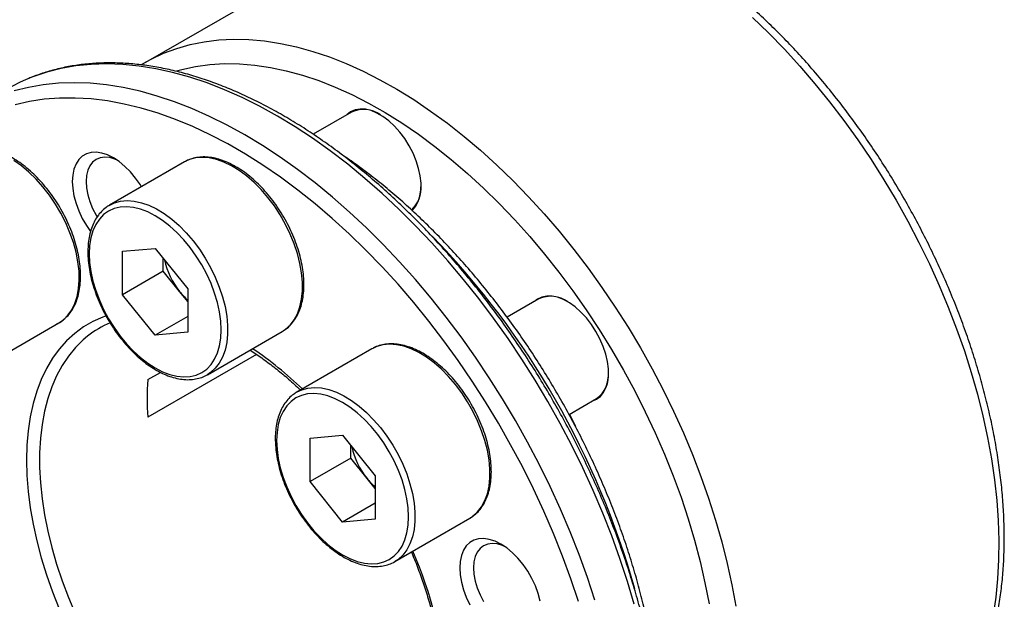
# Model space of a CAD drawing. Header units: millimetres. Extents: x 0 to 285, y 0 to 202.
# Tile 6 of 8: x 221 to 264, y 144 to 170. Entities that reach past the tile are written whole.
import ezdxf

# ---------------------------------------------------------------- set-up
doc = ezdxf.new("R2010")
doc.units = ezdxf.units.MM
doc.layers.add('OUTLINE', color=7, linetype='CONTINUOUS')

msp = doc.modelspace()

# ---------------------------------------------------------------- linework, layer by layer
at = {"layer": 'OUTLINE'}
for p, q in [((237.6841, 174.0675), (226.5826, 167.6587)), ((226.6244, 167.6768), (226.4031, 167.5473)), ((226.5826, 167.6587), (226.6191, 167.6797)), ((235.5338, 165.5035), (233.8642, 164.5397)), ((228.2772, 163.3351), (225.0245, 161.4573)), ((228.3149, 163.3561), (228.2772, 163.3351)), ((225.5937, 159.4542), (227.0079, 159.5807)), ((225.5937, 157.5685), (225.5937, 159.4542)), ((227.0079, 159.5807), (228.4221, 157.8214)), ((227.3615, 158.589), (227.3615, 159.1409)), ((227.3615, 158.589), (225.5937, 157.5685)), ((228.0686, 157.7094), (227.3615, 158.589)), ((228.4221, 157.8214), (228.4221, 155.9357)), ((227.0079, 155.8093), (225.5937, 157.5685)), ((228.4221, 157.2696), (228.0686, 157.7094)), ((243.6697, 157.3873), (242.2889, 156.5902)), ((228.4221, 156.6257), (227.0079, 155.8093)), ((219.5782, 154.4722), (222.8309, 156.35)), ((228.4221, 155.9357), (227.0079, 155.8093)), ((229.2742, 154.0959), (232.5269, 155.9737)), ((232.5269, 155.9737), (232.5658, 155.997)), ((236.4131, 155.2188), (233.1604, 153.3411)), ((236.4508, 155.2398), (236.4131, 155.2188)), ((231.4077, 154.9747), (226.6827, 152.247)), ((226.6827, 153.8801), (227.2326, 154.1975)), ((229.293, 154.107), (229.2742, 154.0959)), ((244.9739, 152.3668), (246.1695, 153.057)), ((233.7296, 151.338), (235.1438, 151.4644)), ((233.7296, 149.4523), (233.7296, 151.338)), ((235.1438, 151.4644), (236.558, 149.7052)), ((235.4974, 150.4728), (235.4974, 151.0246)), ((235.4974, 150.4728), (233.7296, 149.4523)), ((236.2045, 149.5931), (235.4974, 150.4728)), ((236.558, 149.7052), (236.558, 147.8194)), ((235.1438, 147.693), (233.7296, 149.4523)), ((236.558, 149.1533), (236.2045, 149.5931)), ((236.558, 148.5094), (235.1438, 147.693)), ((236.558, 147.8194), (235.1438, 147.693)), ((237.4101, 145.9796), (240.6628, 147.8574)), ((240.6628, 147.8574), (240.7017, 147.8807)), ((237.4289, 145.9907), (237.4101, 145.9796))]:
    msp.add_line(p, q, dxfattribs=at)
at = {"layer": 'OUTLINE', "flags": 128}
for points in [[(252.9431, 169.6094), (253.6395, 168.9362), (254.3237, 168.2314), (254.9941, 167.4967), (255.6492, 166.7339), (256.2875, 165.9446), (256.9073, 165.1309), (257.5074, 164.2945), (258.0863, 163.4375), (258.6426, 162.5618), (259.1751, 161.6695), (259.6825, 160.7626), (260.1635, 159.8433), (260.6172, 158.9137), (261.0424, 157.976), (261.4381, 157.0325), (261.8034, 156.0852), (262.1375, 155.1364), (262.4396, 154.1884), (262.7089, 153.2433), (262.9449, 152.3033), (263.1469, 151.3707), (263.3146, 150.4476), (263.4475, 149.5362), (263.5453, 148.6386), (263.6078, 147.757), (263.6348, 146.8933), (263.6263, 146.0496), (263.5823, 145.2278), (263.5029, 144.43), (263.3883, 143.6578)], [(226.6191, 167.6797), (226.8313, 167.7958), (227.3749, 168.0532), (227.9417, 168.2661), (228.5305, 168.4341), (229.1398, 168.5568), (229.7684, 168.6338), (230.4145, 168.6651), (231.0769, 168.6505), (231.7538, 168.59), (232.4438, 168.4839), (233.1452, 168.3323), (233.8564, 168.1357), (234.5757, 167.8944), (235.3015, 167.6091), (236.032, 167.2803), (236.7656, 166.9089), (237.5004, 166.4958), (238.2349, 166.0419), (238.9672, 165.5482), (239.6958, 165.016), (240.4188, 164.4464), (241.1346, 163.8408), (241.8415, 163.2006), (242.5379, 162.5273), (243.2221, 161.8226), (243.8925, 161.0879), (244.5476, 160.3251), (245.1859, 159.5358), (245.8058, 158.7221), (246.4059, 157.8857), (246.9847, 157.0287), (247.5411, 156.153), (248.0735, 155.2607), (248.5809, 154.3538), (249.062, 153.4345), (249.5156, 152.5049), (249.9408, 151.5672), (250.3365, 150.6237), (250.7019, 149.6764), (251.0359, 148.7276), (251.338, 147.7796), (251.6073, 146.8344), (251.8433, 145.8945), (252.0454, 144.9619), (252.213, 144.0388)], [(247.8061, 144.1272), (247.5124, 145.1157), (247.1862, 146.1065), (246.8282, 147.0973), (246.4393, 148.086), (246.0202, 149.0706), (245.5719, 150.049), (245.0952, 151.019), (244.5913, 151.9786), (244.0612, 152.9258), (243.506, 153.8584), (242.9269, 154.7746), (242.3252, 155.6724), (241.7021, 156.5498), (241.0589, 157.405), (240.3971, 158.2362), (239.7181, 159.0416), (239.0232, 159.8194), (238.314, 160.5681), (237.592, 161.2859), (236.8587, 161.9714), (236.1157, 162.6232), (235.3646, 163.2397), (234.607, 163.8198), (233.8444, 164.3622), (233.0786, 164.8656), (232.3112, 165.3291), (231.5438, 165.7517), (230.778, 166.1324), (230.0155, 166.4704), (229.2579, 166.7651), (228.5067, 167.0157), (227.7638, 167.2218), (227.0305, 167.3829), (226.3085, 167.4987), (225.5993, 167.5689), (224.9044, 167.5933), (224.2253, 167.572), (223.5635, 167.505), (222.9203, 167.3923), (222.2972, 167.2343), (221.6955, 167.0313), (221.407, 166.9147)], [(227.9275, 167.2875), (228.1671, 167.3543), (228.7635, 167.4844), (229.3795, 167.5686), (230.0136, 167.6066), (230.6642, 167.5983), (231.3298, 167.5438), (232.0086, 167.4432), (232.6991, 167.2967), (233.3996, 167.1048), (234.1083, 166.8678), (234.8235, 166.5864), (235.5435, 166.2612), (236.2664, 165.8931), (236.9906, 165.4828), (237.7143, 165.0316), (238.4356, 164.5404), (239.1528, 164.0104), (239.8642, 163.443), (240.568, 162.8395), (241.2625, 162.2015), (241.9459, 161.5304), (242.6167, 160.8279), (243.2732, 160.0958), (243.9138, 159.3358), (244.5368, 158.5498), (245.1408, 157.7397), (245.7244, 156.9075), (246.286, 156.0553), (246.8243, 155.1851), (247.3379, 154.299), (247.8257, 153.3992), (248.2864, 152.488), (248.7189, 151.5676), (249.1222, 150.6401), (249.4952, 149.7079), (249.837, 148.7733), (250.1468, 147.8385), (250.4239, 146.9059), (250.6675, 145.9777), (250.8771, 145.0562), (251.0522, 144.1437)], [(221.407, 166.9147), (221.1164, 166.7837), (220.5622, 166.4926)], [(246.0981, 144.2993), (245.7719, 145.29), (245.414, 146.2809), (245.0251, 147.2696), (244.606, 148.2542), (244.1577, 149.2326), (243.681, 150.2026), (243.1771, 151.1622), (242.647, 152.1094), (242.0918, 153.042), (241.5127, 153.9582), (240.911, 154.856), (240.2879, 155.7334), (239.6447, 156.5886), (238.9829, 157.4198), (238.3038, 158.2252), (237.609, 159.003), (236.8998, 159.7516), (236.1777, 160.4695), (235.4445, 161.155), (234.7015, 161.8068), (233.9504, 162.4233), (233.1928, 163.0034), (232.4302, 163.5458), (231.6644, 164.0492), (230.897, 164.5127), (230.1296, 164.9353), (229.3638, 165.316), (228.6013, 165.654), (227.8436, 165.9487), (227.0925, 166.1993), (226.3495, 166.4054), (225.6163, 166.5665), (224.8942, 166.6823), (224.185, 166.7525), (223.4902, 166.7769), (222.8111, 166.7556), (222.1493, 166.6885), (221.5061, 166.5759), (220.883, 166.4179)], [(245.3801, 144.2472), (245.0516, 145.2314), (244.6911, 146.2155), (244.2996, 147.1971), (243.8778, 148.1741), (243.4268, 149.1444), (242.9473, 150.1059), (242.4407, 151.0564), (241.9079, 151.9939), (241.3501, 152.9163), (240.7685, 153.8215), (240.1645, 154.7076), (239.5393, 155.5726), (238.8943, 156.4147), (238.231, 157.2319), (237.5508, 158.0225), (236.8552, 158.7847), (236.1457, 159.5169), (235.4239, 160.2174), (234.6913, 160.8848), (233.9497, 161.5175), (233.2005, 162.1141), (232.4455, 162.6734), (231.6864, 163.1941), (230.9247, 163.6751), (230.1622, 164.1153), (229.4005, 164.5137), (228.6414, 164.8695), (227.8864, 165.1819), (227.1372, 165.4502), (226.3956, 165.6738), (225.663, 165.8522), (224.9412, 165.9851), (224.2317, 166.072), (223.5361, 166.113), (222.8559, 166.1077), (222.1926, 166.0564), (221.5476, 165.959), (220.9224, 165.8158)], [(238.1562, 161.2319), (238.1734, 161.2471), (238.3166, 161.411), (238.4276, 161.6146), (238.5042, 161.8538), (238.5448, 162.1235), (238.5485, 162.4182), (238.5152, 162.7317), (238.4457, 163.0577), (238.3413, 163.3892), (238.2043, 163.7194), (238.0375, 164.0416), (237.8443, 164.349), (237.6288, 164.6352), (237.3954, 164.8943), (237.1489, 165.1209), (236.8945, 165.3104), (236.6375, 165.4588), (236.3831, 165.563), (236.1366, 165.621), (235.9032, 165.6313), (235.6877, 165.594), (235.4945, 165.5096), (235.3389, 165.391)], [(226.4125, 162.2586), (226.3635, 162.3378), (226.1596, 162.6318), (225.936, 162.9019), (225.6973, 163.1425), (225.4484, 163.3487), (225.1943, 163.5164), (224.9402, 163.6421), (224.6913, 163.7232), (224.4526, 163.7582), (224.229, 163.7463), (224.0251, 163.6878), (223.8449, 163.5837), (223.6923, 163.4364), (223.5702, 163.2487), (223.4812, 163.0244), (223.427, 162.7682), (223.4088, 162.4853), (223.427, 162.1814), (223.4812, 161.8627), (223.5702, 161.5357), (223.6923, 161.207), (223.8449, 160.8834), (224.0251, 160.5714), (224.1982, 160.3185)], [(222.8309, 156.35), (223.0258, 156.4854), (223.2219, 156.6802), (223.3874, 156.9158), (223.5205, 157.1891), (223.6193, 157.497), (223.6828, 157.8356), (223.7101, 158.2009), (223.701, 158.5883), (223.6555, 158.9933), (223.5742, 159.4109), (223.4581, 159.8359), (223.3086, 160.2634), (223.1275, 160.688), (222.917, 161.1047), (222.6797, 161.5083), (222.4184, 161.894), (222.1364, 162.257), (221.8369, 162.5931), (221.5238, 162.898), (221.2007, 163.1681), (220.8716, 163.4001)], [(225.3517, 163.4174), (225.2625, 163.4558), (225.0359, 163.5238), (224.8207, 163.5451), (224.622, 163.5192), (224.4448, 163.4467), (224.2935, 163.3295), (224.1717, 163.1704), (224.0826, 162.9732), (224.0282, 162.743), (224.0099, 162.4853), (224.0282, 162.2065), (224.0826, 161.9135), (224.1717, 161.6134), (224.2935, 161.3137), (224.4448, 161.0217), (224.4855, 160.9531)], [(232.5658, 155.997), (232.6683, 156.067), (232.8716, 156.2513), (233.045, 156.4769), (233.1863, 156.7411), (233.2938, 157.0407), (233.3662, 157.372), (233.4027, 157.731), (233.4027, 158.1133), (233.3662, 158.5143), (233.2938, 158.9292), (233.1863, 159.3529), (233.045, 159.7803), (232.8716, 160.2061), (232.6683, 160.6252), (232.4374, 161.0325), (232.1818, 161.4232), (231.9046, 161.7923), (231.6092, 162.1355), (231.2991, 162.4485), (230.9782, 162.7277), (230.6502, 162.9695), (230.3192, 163.1711), (229.9893, 163.3301), (229.6643, 163.4444), (229.3483, 163.5126), (229.0451, 163.5341), (228.7583, 163.5085), (228.4916, 163.436), (228.3149, 163.3561)], [(225.0356, 161.4637), (225.2389, 161.5583), (225.5056, 161.6307), (225.7924, 161.6564), (226.0956, 161.6349), (226.4116, 161.5666), (226.7366, 161.4523), (227.0665, 161.2934), (227.3975, 161.0918), (227.7255, 160.85), (228.0464, 160.5708), (228.3565, 160.2577), (228.6519, 159.9146), (228.9291, 159.5454), (229.1847, 159.1548), (229.4156, 158.7475), (229.6189, 158.3283), (229.7923, 157.9025), (229.9336, 157.4752), (230.0412, 157.0515), (230.1136, 156.6366), (230.15, 156.2356), (230.15, 155.8532), (230.1136, 155.4942), (230.0412, 155.1629), (229.9336, 154.8634), (229.7923, 154.5992), (229.6189, 154.3735), (229.4156, 154.1892), (229.293, 154.107)], [(224.1441, 159.3482), (224.1621, 158.9675), (224.2159, 158.5709), (224.3048, 158.1632), (224.4277, 157.7496), (224.5831, 157.3354), (224.7689, 156.9257), (224.9829, 156.5256), (225.2224, 156.1402), (225.4843, 155.7744), (225.7654, 155.4328), (226.0621, 155.1196), (226.3707, 154.8388), (226.6873, 154.5939), (227.0079, 154.388), (227.3286, 154.2237), (227.6452, 154.103), (227.9538, 154.0275), (228.2505, 153.9982), (228.5315, 154.0153), (228.7935, 154.0787), (229.0329, 154.1876), (229.2469, 154.3406), (229.4328, 154.5357), (229.5881, 154.7706), (229.711, 155.0423), (229.7999, 155.3473), (229.8537, 155.6819), (229.8717, 156.0418), (229.8537, 156.4224), (229.7999, 156.8191), (229.711, 157.2268), (229.5881, 157.6403), (229.4328, 158.0546), (229.2469, 158.4643), (229.0329, 158.8644), (228.7935, 159.2497), (228.5315, 159.6155), (228.2505, 159.9572), (227.9538, 160.2704), (227.6452, 160.5512), (227.3286, 160.7961), (227.0079, 161.002), (226.6873, 161.1663), (226.3707, 161.2869), (226.0621, 161.3624), (225.7654, 161.3918), (225.4843, 161.3747), (225.2224, 161.3113), (224.9829, 161.2024), (224.7689, 161.0494), (224.5831, 160.8542), (224.4277, 160.6193), (224.3048, 160.3477), (224.2159, 160.0426), (224.1621, 159.7081), (224.1441, 159.3482)], [(245.9746, 152.9445), (246.1655, 153.0259), (246.3336, 153.1535), (246.4719, 153.3238), (246.5777, 153.5333), (246.6488, 153.7775), (246.6837, 154.0515), (246.6816, 154.3495), (246.6426, 154.6654), (246.5676, 154.9927), (246.458, 155.3244), (246.3162, 155.6539), (246.145, 155.9742), (245.9481, 156.2787), (245.7295, 156.561), (245.4937, 156.8155), (245.2457, 157.0366), (244.9906, 157.22), (244.7336, 157.3617), (244.48, 157.4588), (244.2353, 157.5094), (244.0043, 157.5124), (243.792, 157.4677), (243.6027, 157.3762), (243.4748, 157.2747)], [(224.8771, 156.6456), (224.7291, 156.5926), (224.2992, 156.4031), (223.894, 156.1691), (223.5151, 155.8915), (223.1639, 155.5714), (222.8418, 155.2101), (222.5501, 154.8089), (222.2899, 154.3695), (222.0623, 153.8936), (221.8682, 153.383), (221.7083, 152.8399), (221.5833, 152.2662), (221.4937, 151.6644), (221.4398, 151.0368), (221.4218, 150.3858), (221.4398, 149.714), (221.4937, 149.024), (221.5833, 148.3187), (221.7083, 147.6008), (221.8682, 146.873), (222.0623, 146.1384), (222.2899, 145.3997), (222.5501, 144.6599), (222.8418, 143.9219)], [(224.074, 155.7676), (223.8785, 155.6035), (223.546, 155.2739), (223.2427, 154.9041), (222.97, 154.4955), (222.729, 154.0499), (222.5205, 153.5689), (222.3455, 153.0546), (222.2046, 152.509), (222.0985, 151.9343), (222.0275, 151.3329), (221.9919, 150.707), (221.9919, 150.0593), (222.0275, 149.3924), (222.0985, 148.709), (222.2046, 148.0117), (222.3455, 147.3035), (222.5205, 146.5871), (222.729, 145.8655), (222.97, 145.1415), (223.2427, 144.4181), (223.546, 143.6982)], [(240.7017, 147.8807), (240.8042, 147.9507), (241.0075, 148.135), (241.1809, 148.3606), (241.3222, 148.6248), (241.4297, 148.9244), (241.5021, 149.2557), (241.5386, 149.6147), (241.5386, 149.997), (241.5021, 150.3981), (241.4297, 150.813), (241.3222, 151.2367), (241.1809, 151.664), (241.0075, 152.0898), (240.8042, 152.5089), (240.5733, 152.9163), (240.3177, 153.3069), (240.0405, 153.676), (239.7451, 154.0192), (239.435, 154.3323), (239.1141, 154.6114), (238.7861, 154.8533), (238.4551, 155.0549), (238.1252, 155.2138), (237.8002, 155.3281), (237.4842, 155.3964), (237.181, 155.4178), (236.8942, 155.3922), (236.6274, 155.3198), (236.4508, 155.2398)], [(233.1715, 153.3474), (233.3748, 153.442), (233.6415, 153.5145), (233.9283, 153.5401), (234.2315, 153.5186), (234.5475, 153.4503), (234.8725, 153.3361), (235.2024, 153.1771), (235.5334, 152.9755), (235.8614, 152.7337), (236.1823, 152.4545), (236.4924, 152.1415), (236.7878, 151.7983), (237.065, 151.4291), (237.3206, 151.0385), (237.5515, 150.6312), (237.7548, 150.2121), (237.9282, 149.7863), (238.0695, 149.3589), (238.177, 148.9352), (238.2495, 148.5203), (238.2859, 148.1193), (238.2859, 147.7369), (238.2495, 147.378), (238.177, 147.0467), (238.0695, 146.7471), (237.9282, 146.4829), (237.7548, 146.2573), (237.5515, 146.073), (237.4289, 145.9907)], [(232.28, 151.2319), (232.298, 150.8513), (232.3518, 150.4546), (232.4407, 150.0469), (232.5636, 149.6334), (232.719, 149.2191), (232.9048, 148.8094), (233.1188, 148.4093), (233.3583, 148.024), (233.6202, 147.6582), (233.9013, 147.3165), (234.198, 147.0033), (234.5066, 146.7225), (234.8232, 146.4776), (235.1438, 146.2717), (235.4645, 146.1074), (235.7811, 145.9868), (236.0897, 145.9113), (236.3864, 145.8819), (236.6674, 145.899), (236.9294, 145.9624), (237.1688, 146.0713), (237.3828, 146.2243), (237.5687, 146.4195), (237.724, 146.6544), (237.8469, 146.926), (237.9358, 147.2311), (237.9896, 147.5656), (238.0076, 147.9255), (237.9896, 148.3061), (237.9358, 148.7028), (237.8469, 149.1105), (237.724, 149.5241), (237.5687, 149.9383), (237.3828, 150.348), (237.1688, 150.7481), (236.9294, 151.1335), (236.6674, 151.4993), (236.3864, 151.8409), (236.0897, 152.1541), (235.7811, 152.4349), (235.4645, 152.6798), (235.1438, 152.8857), (234.8232, 153.05), (234.5066, 153.1707), (234.198, 153.2462), (233.9013, 153.2755), (233.6202, 153.2584), (233.3583, 153.195), (233.1188, 153.0861), (232.9048, 152.9331), (232.719, 152.738), (232.5636, 152.5031), (232.4407, 152.2314), (232.3518, 151.9264), (232.298, 151.5918), (232.28, 151.2319)], [(244.9888, 152.3754), (245.1549, 152.0578), (245.2564, 151.8585)], [(243.7279, 144.2666), (243.6389, 144.5936), (243.5168, 144.9223), (243.3641, 145.2459), (243.184, 145.5579), (242.9801, 145.8519), (242.7565, 146.122), (242.5178, 146.3625), (242.2689, 146.5688), (242.0148, 146.7365), (241.7607, 146.8622), (241.5118, 146.9433), (241.2731, 146.9783), (241.0495, 146.9664), (240.8456, 146.9078), (240.6654, 146.8038), (240.5128, 146.6565), (240.3907, 146.4687), (240.3017, 146.2445), (240.2475, 145.9883), (240.2293, 145.7054), (240.2475, 145.4015), (240.3017, 145.0828), (240.3907, 144.7558), (240.5128, 144.4271), (240.6654, 144.1035)], [(242.1722, 146.6375), (242.083, 146.6759), (241.8564, 146.7439), (241.6412, 146.7652), (241.4425, 146.7393), (241.2653, 146.6668), (241.114, 146.5496), (240.9922, 146.3904), (240.9031, 146.1933), (240.8487, 145.9631), (240.8304, 145.7054), (240.8487, 145.4266), (240.9031, 145.1336), (240.9922, 144.8335), (241.114, 144.5338), (241.2653, 144.2418)]]:
    msp.add_lwpolyline(points, dxfattribs=at)
at = {"layer": 'OUTLINE'}
for centre, radius, start, end in [((236.0527, 164.3707), 1.246, 54.06492, 114.61222), ((237.2051, 162.2206), 1.3499, 313.58727, 4.13493), ((213.2427, 135.135), 35.9073, 15.60904, 44.07678), ((230.6285, 159.7831), 3.2944, 192.30872, 219.00935), ((230.3359, 159.5159), 2.899, 218.5465, 228.68901), ((244.1886, 156.2544), 1.246, 54.0647, 114.61237), ((226.6694, 152.4837), 4.1857, 112.73311, 128.32202), ((222.3915, 142.0645), 15.8547, 46.04187, 56.11177), ((245.4479, 154.0729), 1.2461, 305.38467, 5.92749), ((238.4312, 153.0635), 11.7768, 176.02424, 183.97576), ((238.7644, 151.6668), 3.2945, 192.30878, 219.00925), ((238.4718, 151.3997), 2.8991, 218.54676, 228.689), ((221.6599, 139.2336), 18.036, 4.55008, 23.52847)]:
    msp.add_arc(centre, radius, start, end, dxfattribs=at)
for points, knots in [([(263.055, 141.7665), (263.0951, 141.8841), (263.2104, 142.2215), (263.376, 142.8), (263.541, 143.5095), (263.673, 144.2445), (263.7723, 145.003), (263.8385, 145.7834), (263.8717, 146.584), (263.8718, 147.4028), (263.839, 148.2381), (263.7735, 149.0882), (263.6754, 149.9511), (263.5452, 150.8251), (263.3831, 151.7084), (263.1896, 152.5991), (262.9652, 153.4955), (262.7104, 154.3957), (262.4258, 155.2978), (262.112, 156.2001), (261.7697, 157.1006), (261.3997, 157.9976), (261.0027, 158.8892), (260.5796, 159.7735), (260.1313, 160.6488), (259.6587, 161.5133), (259.1628, 162.3651), (258.6446, 163.2026), (258.1052, 164.024), (257.5456, 164.8276), (256.9671, 165.6117), (256.3707, 166.3747), (255.7577, 167.115), (255.1293, 167.8311), (254.4868, 168.5215), (253.8315, 169.1847), (253.1645, 169.8194), (252.4873, 170.4241), (251.8012, 170.9976), (251.1075, 171.5385), (250.4076, 172.0459), (249.7029, 172.5183), (248.9946, 172.9549), (248.2844, 173.3545), (247.5735, 173.7162), (246.8634, 174.0391), (246.1557, 174.3222), (245.4518, 174.5649), (244.7534, 174.7663), (244.0621, 174.926), (243.3795, 175.0434), (242.7073, 175.1181), (242.0472, 175.1501), (241.4009, 175.1393), (240.7701, 175.0859), (240.1562, 174.9901), (239.5608, 174.8524), (238.9848, 174.6741), (238.4313, 174.4525), (238.0113, 174.256), (237.784, 174.1203), (237.726, 174.0857)], [0, 0, 0, 0, 0.0092284, 0.0264941, 0.0437837, 0.0611038, 0.0784457, 0.0958022, 0.1131669, 0.1305351, 0.147902, 0.1652651, 0.1826229, 0.1999743, 0.2173187, 0.234656, 0.2519862, 0.2693097, 0.2866269, 0.3039384, 0.3212449, 0.3385471, 0.3558457, 0.3731415, 0.3904353, 0.4077279, 0.42502, 0.4423125, 0.459606, 0.4769012, 0.494199, 0.5115002, 0.5288055, 0.5461159, 0.563432, 0.5807546, 0.5980843, 0.6154218, 0.6327676, 0.6501219, 0.6674848, 0.6848562, 0.7022354, 0.7196213, 0.7370119, 0.7544043, 0.7717937, 0.7891746, 0.8065405, 0.8238831, 0.8411933, 0.8584609, 0.8756754, 0.8928273, 0.9099088, 0.9269153, 0.9438464, 0.9607067, 0.9775058, 0.9942583, 1, 1, 1, 1]), ([(249.0747, 136.7517), (249.0738, 136.9016), (249.0711, 137.3358), (249.0419, 138.0672), (248.9764, 138.9498), (248.8783, 139.8462), (248.7484, 140.7544), (248.5867, 141.6727), (248.3938, 142.5994), (248.1699, 143.5327), (247.9157, 144.4707), (247.6315, 145.4119), (247.318, 146.3543), (246.9758, 147.2963), (246.6055, 148.2359), (246.2079, 149.1715), (245.7837, 150.1012), (245.3338, 151.0233), (244.8591, 151.9361), (244.3604, 152.8378), (243.8386, 153.7267), (243.2948, 154.6011), (242.7301, 155.4593), (242.1454, 156.2997), (241.5419, 157.1208), (240.9208, 157.9209), (240.2831, 158.6984), (239.6301, 159.452), (238.963, 160.1802), (238.283, 160.8815), (237.5914, 161.5547), (236.8896, 162.1984), (236.1787, 162.8113), (235.4602, 163.3923), (234.7352, 163.9402), (234.0053, 164.4539), (233.2717, 164.9325), (232.5358, 165.3748), (231.7989, 165.7801), (231.0625, 166.1474), (230.3279, 166.4759), (229.5965, 166.765), (228.8699, 167.0139), (228.1494, 167.2221), (227.4365, 167.3891), (226.7327, 167.5144), (226.0394, 167.5978), (225.3582, 167.6391), (224.6906, 167.6382), (224.0379, 167.5953), (223.4017, 167.5102), (222.7828, 167.3842), (222.1844, 167.2141), (221.7382, 167.0616), (221.4987, 166.9529), (221.4448, 166.9284)], [0, 0, 0, 0, 0.0102049, 0.029555, 0.0489026, 0.0682467, 0.0875869, 0.1069227, 0.1262542, 0.1455812, 0.1649041, 0.184223, 0.2035383, 0.2228503, 0.2421595, 0.2614662, 0.280771, 0.3000741, 0.3193762, 0.3386777, 0.3579789, 0.3772804, 0.3965826, 0.4158858, 0.4351905, 0.4544973, 0.4738065, 0.4931186, 0.5124341, 0.5317534, 0.551077, 0.5704051, 0.589738, 0.6090761, 0.6284195, 0.647768, 0.6671216, 0.6864798, 0.7058418, 0.7252066, 0.7445722, 0.7639358, 0.7832944, 0.802644, 0.8219799, 0.8412966, 0.8605881, 0.879848, 0.8990701, 0.9182488, 0.9373803, 0.9564628, 0.9754975, 0.994489, 1, 1, 1, 1]), ([(222.7309, 156.3026), (222.7573, 156.3138), (222.8652, 156.3599), (223.0325, 156.4815), (223.2285, 156.665), (223.3955, 156.886), (223.5341, 157.1391), (223.6424, 157.4235), (223.7193, 157.7363), (223.7637, 158.0742), (223.7749, 158.4333), (223.7531, 158.8093), (223.6985, 159.1981), (223.6121, 159.5953), (223.495, 159.9968), (223.3484, 160.3984), (223.1742, 160.796), (222.9741, 161.1856), (222.7502, 161.563), (222.5049, 161.9243), (222.2407, 162.2658), (221.9602, 162.5839), (221.6663, 162.8752), (221.3617, 163.1366), (221.0496, 163.3653), (220.7328, 163.5586), (220.4144, 163.7141), (220.0977, 163.8297), (219.7862, 163.9036), (219.4838, 163.9341), (219.1939, 163.9218), (218.9226, 163.8636), (218.7202, 163.7924), (218.6174, 163.7276), (218.5902, 163.7105)], [0, 0, 0, 0, 0.01019, 0.0416639, 0.0730894, 0.1046507, 0.136517, 0.1687474, 0.2012986, 0.2340722, 0.266966, 0.2999022, 0.3328253, 0.3657192, 0.39858, 0.4314113, 0.4642199, 0.4970149, 0.5298055, 0.562601, 0.5954088, 0.6282391, 0.6611019, 0.6940064, 0.7269601, 0.7599656, 0.7930161, 0.8260831, 0.8590972, 0.8919604, 0.9245494, 0.9567609, 0.9885758, 1, 1, 1, 1]), ([(232.5676, 156.0024), (232.6265, 156.0404), (232.7595, 156.1264), (232.9371, 156.3049), (233.1028, 156.5268), (233.239, 156.7827), (233.3451, 157.0692), (233.4197, 157.384), (233.4616, 157.7236), (233.4704, 158.084), (233.4461, 158.4611), (233.3892, 158.8507), (233.3005, 159.2483), (233.1812, 159.65), (233.0326, 160.0515), (232.8563, 160.4486), (232.6544, 160.8374), (232.4289, 161.2137), (232.1821, 161.5737), (231.9166, 161.9136), (231.635, 162.2299), (231.3402, 162.5191), (231.035, 162.7782), (230.7224, 163.0044), (230.4054, 163.195), (230.087, 163.3476), (229.7706, 163.4602), (229.4596, 163.531), (229.1581, 163.5583), (228.8692, 163.543), (228.5998, 163.4807), (228.4159, 163.4165), (228.3301, 163.3622), (228.3197, 163.3556)], [0, 0, 0, 0, 0.025528, 0.0577208, 0.0900686, 0.1227372, 0.1557787, 0.1891426, 0.2227263, 0.2564262, 0.290164, 0.3238867, 0.3575787, 0.3912369, 0.4248653, 0.4584711, 0.4920636, 0.5256524, 0.5592466, 0.5928543, 0.6264858, 0.6601512, 0.6938602, 0.7276197, 0.7614323, 0.79529, 0.8291604, 0.8629706, 0.8966174, 0.9299742, 0.9629391, 0.9955012, 1, 1, 1, 1]), ([(248.8739, 139.8401), (248.8603, 140.03), (248.8266, 140.5011), (248.7359, 141.2691), (248.6068, 142.1397), (248.4448, 143.0206), (248.252, 143.9092), (248.0283, 144.8038), (247.7743, 145.7026), (247.4906, 146.6037), (247.1779, 147.5053), (246.8367, 148.4054), (246.4678, 149.3023), (246.0721, 150.194), (245.6503, 151.0788), (245.2033, 151.9547), (244.7321, 152.8201), (244.2376, 153.673), (243.7209, 154.5118), (243.183, 155.3346), (242.6251, 156.1398), (242.0482, 156.9256), (241.4537, 157.6905), (240.8427, 158.4328), (240.2164, 159.1511), (239.5761, 159.8437), (238.9232, 160.5092), (238.2589, 161.1463), (237.5846, 161.7534), (236.9017, 162.3298), (236.2114, 162.8724), (235.6046, 163.3213), (235.2268, 163.5744), (235.0827, 163.671)], [0, 0, 0, 0, 0.0223318, 0.0553892, 0.0884389, 0.1214801, 0.1545127, 0.1875369, 0.2205531, 0.2535618, 0.2865638, 0.3195598, 0.3525506, 0.3855371, 0.4185203, 0.451501, 0.4844802, 0.5174589, 0.5504379, 0.583418, 0.6164001, 0.649385, 0.682374, 0.7153677, 0.7483673, 0.7813736, 0.8143874, 0.8474096, 0.8804409, 0.9134819, 0.9465331, 0.9795946, 1, 1, 1, 1]), ([(225.0388, 161.4604), (224.9824, 161.4278), (224.8496, 161.3511), (224.6686, 161.1854), (224.4944, 160.9736), (224.3496, 160.7272), (224.2344, 160.4496), (224.1504, 160.1429), (224.0997, 159.8157), (224.086, 159.5725), (224.0856, 159.4435), (224.0856, 159.4298)], [0, 0, 0, 0, 0.09265292, 0.21823403, 0.34416378, 0.47119641, 0.59967091, 0.72949309, 0.86029933, 0.98523897, 1, 1, 1, 1]), ([(224.0856, 159.4298), (224.0865, 159.365), (224.0892, 159.1775), (224.119, 158.8555), (224.185, 158.4633), (224.2831, 158.064), (224.4112, 157.662), (224.5682, 157.2613), (224.7522, 156.8662), (224.9614, 156.4807), (225.1935, 156.1088), (225.446, 155.7544), (225.7166, 155.4211), (226.0024, 155.1125), (226.3005, 154.8319), (226.6082, 154.5822), (226.9225, 154.3663), (227.2402, 154.1867), (227.5584, 154.0457), (227.8735, 153.9454), (228.1822, 153.8873), (228.4803, 153.8729), (228.7645, 153.901), (229.0278, 153.976), (229.2048, 154.0475), (229.2857, 154.1043), (229.2937, 154.11)], [0, 0, 0, 0, 0.0234715, 0.0678585, 0.1122159, 0.1565302, 0.2008009, 0.2450349, 0.2892427, 0.3334366, 0.3776294, 0.4218323, 0.4660568, 0.5103166, 0.5546251, 0.5989939, 0.6434312, 0.6879369, 0.7324951, 0.7770452, 0.821481, 0.8656536, 0.9093978, 0.9526061, 0.9953123, 1, 1, 1, 1]), ([(240.7035, 147.8862), (240.7624, 147.9242), (240.8954, 148.0101), (241.073, 148.1886), (241.2387, 148.4105), (241.3749, 148.6665), (241.481, 148.9529), (241.5556, 149.2677), (241.5975, 149.6073), (241.6063, 149.9677), (241.582, 150.3449), (241.5251, 150.7344), (241.4364, 151.132), (241.3171, 151.5337), (241.1685, 151.9352), (240.9922, 152.3324), (240.7903, 152.7211), (240.5648, 153.0975), (240.318, 153.4575), (240.0525, 153.7974), (239.7709, 154.1136), (239.4761, 154.4028), (239.1709, 154.662), (238.8583, 154.8881), (238.5413, 155.0787), (238.2229, 155.2314), (237.9065, 155.3439), (237.5955, 155.4147), (237.294, 155.442), (237.0051, 155.4268), (236.7357, 155.3644), (236.5518, 155.3003), (236.466, 155.2459), (236.4556, 155.2393)], [0, 0, 0, 0, 0.025528, 0.0577208, 0.0900685, 0.1227372, 0.1557787, 0.1891427, 0.2227263, 0.2564262, 0.290164, 0.3238867, 0.3575786, 0.3912369, 0.4248652, 0.4584712, 0.4920635, 0.5256524, 0.5592466, 0.5928543, 0.6264857, 0.6601512, 0.6938602, 0.7276198, 0.7614323, 0.7952901, 0.8291604, 0.8629706, 0.8966174, 0.9299742, 0.962939, 0.9955011, 1, 1, 1, 1]), ([(231.125, 155.1644), (231.1426, 155.1536), (231.335, 155.0358), (231.7017, 154.7771), (232.2229, 154.388), (232.7385, 153.9593), (233.1038, 153.6395), (233.2937, 153.4541), (233.3169, 153.4314)], [0, 0, 0, 0, 0.0237419, 0.2594492, 0.4952408, 0.7311349, 0.9671389, 1, 1, 1, 1]), ([(233.1747, 153.3442), (233.1183, 153.3116), (232.9855, 153.2348), (232.8045, 153.0692), (232.6303, 152.8574), (232.4855, 152.6109), (232.3703, 152.3334), (232.2863, 152.0266), (232.2356, 151.6994), (232.2219, 151.4562), (232.2215, 151.3272), (232.2215, 151.3136)], [0, 0, 0, 0, 0.0926526, 0.2182342, 0.3441635, 0.4711962, 0.599671, 0.7294933, 0.8602993, 0.9852392, 1, 1, 1, 1]), ([(232.2215, 151.3136), (232.2224, 151.2487), (232.2251, 151.0612), (232.2549, 150.7392), (232.3209, 150.347), (232.419, 149.9477), (232.5471, 149.5457), (232.7041, 149.145), (232.8881, 148.7499), (233.0973, 148.3644), (233.3294, 147.9925), (233.5819, 147.6381), (233.8525, 147.3048), (234.1383, 146.9963), (234.4364, 146.7156), (234.7441, 146.466), (235.0584, 146.2501), (235.3761, 146.0705), (235.6943, 145.9295), (236.0094, 145.8291), (236.3181, 145.771), (236.6162, 145.7566), (236.9004, 145.7848), (237.1637, 145.8597), (237.3407, 145.9312), (237.4216, 145.9881), (237.4296, 145.9937)], [0, 0, 0, 0, 0.0234715, 0.0678586, 0.1122159, 0.1565302, 0.2008009, 0.245035, 0.2892427, 0.3334366, 0.3776295, 0.4218323, 0.4660569, 0.5103166, 0.5546251, 0.5989939, 0.6434312, 0.6879369, 0.7324951, 0.7770453, 0.8214809, 0.8656536, 0.9093978, 0.9526061, 0.9953123, 1, 1, 1, 1]), ([(238.1283, 146.3943), (238.1497, 146.3452), (238.2701, 146.0693), (238.4633, 145.5626), (238.7054, 144.8772), (238.9164, 144.1931), (239.0986, 143.5133), (239.2505, 142.8401), (239.3724, 142.176), (239.4616, 141.5244), (239.5147, 140.9984), (239.5264, 140.6967), (239.5301, 140.6014)], [0, 0, 0, 0, 0.0249831, 0.1403954, 0.2557731, 0.371109, 0.486396, 0.601628, 0.7167994, 0.8319064, 0.9469475, 1, 1, 1, 1])]:
    msp.add_open_spline(points, degree=3, knots=knots, dxfattribs=at)

doc.saveas('drawing.dxf')
